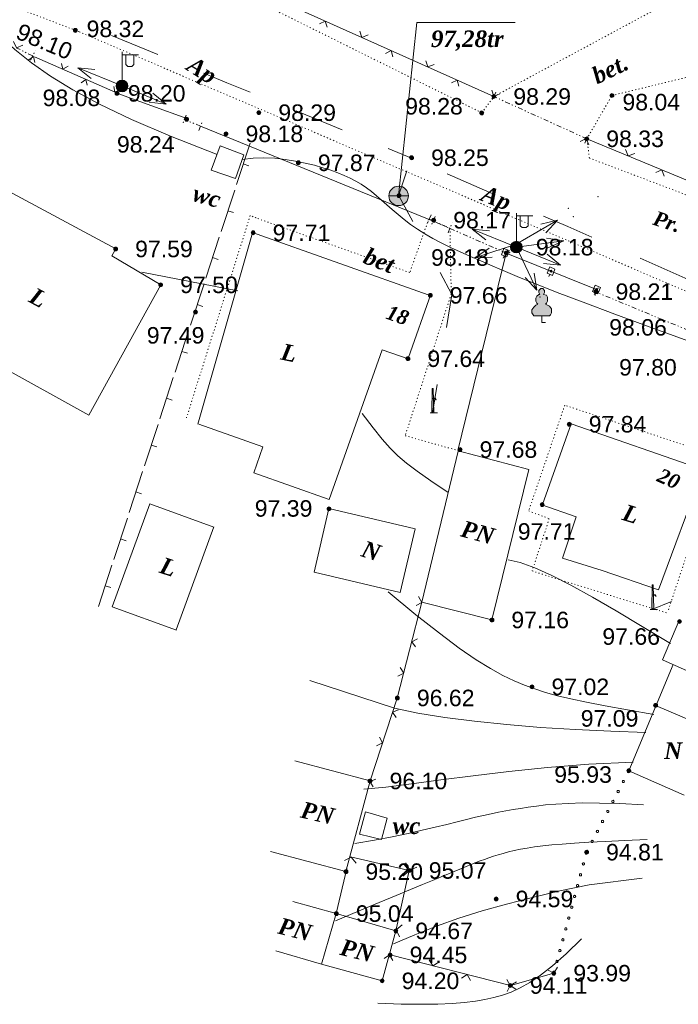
# Model space of a CAD drawing. Header units: millimetres. Extents: x 9396 to 25236, y 15106 to 31102.
# Tile 66 of 256: x 10628 to 10696, y 16188 to 16289. Entities that reach past the tile are written whole.
import ezdxf
from ezdxf.enums import TextEntityAlignment as Align

# ---------------------------------------------------------------- set-up
doc = ezdxf.new("R2010")
doc.units = ezdxf.units.MM
for name, pattern in [('DIVIDE', [1.25, 0.5, -0.25, 0, -0.25, 0, -0.25]), ('DOT', [0.25, 0, -0.25]), ('HIDDEN', [0.375, 0.25, -0.125])]:
    doc.linetypes.add(name, pattern=pattern)
for name, color, linetype, lineweight, true_color in [('1001010', 7, 'Continuous', 9, 0x000000), ('10010110', 7, 'Continuous', 20, 0xa25100), ('1060000', 7, 'Continuous', 9, 0x000000), ('1070000', 7, 'DOT', 9, 0x000000), ('2030003', 7, 'Continuous', 9, 0x000000), ('21100200', 7, 'HIDDEN', 0, 0x800080), ('3000105', 7, 'DIVIDE', 9, 0x000000), ('3000113', 7, 'Continuous', 9, 0x000000), ('3000130', 7, 'Continuous', 9, 0x000000), ('3000220', 7, 'Continuous', 9, 0x000000), ('3000260', 7, 'Continuous', 9, 0x000000), ('4000091', 7, 'Continuous', 9, 0x000000), ('4000210', 7, 'Continuous', 9, 0x000000), ('5010210', 7, 'Continuous', 20, 0x008000), ('5010420', 7, 'Continuous', 9, 0x000000), ('5010530', 7, 'Continuous', 9, 0x000000), ('6011210', 1, 'Continuous', 9, 0xff0000)]:
    doc.layers.add(name, color=color, linetype=linetype, lineweight=lineweight, true_color=true_color)
doc.styles.add('1', font='timesbi.ttf', dxfattribs={"height": 0.0012697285})
doc.styles.add('10', font='timesbi.ttf', dxfattribs={"height": 0.001481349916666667})
doc.styles.add('12', font='timesbi.ttf', dxfattribs={"height": 0.001692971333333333})
doc.styles.add('2', font='timesbi.ttf', dxfattribs={"height": 0.001692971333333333})
doc.styles.add('3', font='timesbi.ttf', dxfattribs={"height": 0.001692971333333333})
doc.styles.add('9', font='timesbi.ttf', dxfattribs={"height": 0.001692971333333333})
doc.styles.add('F2', font='arial.ttf', dxfattribs={"height": 0.001692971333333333})

# ---------------------------------------------------------------- blocks, each defined once
blk = doc.blocks.new('SYMBOL21100200')
at = {"true_color": 0x800080}
h = blk.add_hatch(color=216, dxfattribs=at)
edge = h.paths.add_edge_path()
edge.add_arc((0, 0), 0.1, 0, 360)
at = {"color": 216, "linetype": 'Continuous', "lineweight": 0, "true_color": 0x800080}
blk.add_circle((0, 0), 0.1, dxfattribs=at)
blk = doc.blocks.new('SYMBOL4000210')
at = {"true_color": 0xffffff}
blk.add_hatch(color=7, dxfattribs=at).paths.add_polyline_path([(0.05, 1.75), (-0.05, 1.75), (-0.15, 1.65), (-0.15, 1.55), (-0.1, 1.45), (-0.15, 1.45), (-0.25, 1.35), (-0.3, 1.25), (-0.3, 1.1), (-0.25, 1), (-0.2, 0.95), (-0.3, 0.9), (-0.35, 0.85), (-0.4, 0.8), (-0.5, 0.65), (-0.5, 0.5), (-0.4, 0.35), (-0.3, 0.35), (-0.1, 0.35), (0, 0.35), (0.15, 0.35), (0.4, 0.35), (0.45, 0.4), (0.5, 0.5), (0.5, 0.7), (0.4, 0.85), (0.2, 0.95), (0.25, 1), (0.3, 1.1), (0.3, 1.3), (0.25, 1.4), (0.1, 1.45), (0.15, 1.55), (0.15, 1.65)])
at = {"color": 18, "linetype": 'Continuous', "lineweight": 0, "true_color": 0x000000, "flags": 128}
blk.add_lwpolyline([(0.05, 1.75), (-0.05, 1.75), (-0.15, 1.65), (-0.15, 1.55), (-0.1, 1.45), (-0.15, 1.45), (-0.25, 1.35), (-0.3, 1.25), (-0.3, 1.1), (-0.25, 1), (-0.2, 0.95), (-0.3, 0.9), (-0.35, 0.85), (-0.4, 0.8), (-0.5, 0.65), (-0.5, 0.5), (-0.4, 0.35), (-0.3, 0.35), (-0.1, 0.35), (0, 0.35), (0.15, 0.35), (0.4, 0.35), (0.45, 0.4), (0.5, 0.5), (0.5, 0.7), (0.4, 0.85), (0.2, 0.95), (0.25, 1), (0.3, 1.1), (0.3, 1.3), (0.25, 1.4), (0.1, 1.45), (0.15, 1.55), (0.15, 1.65), (0.05, 1.75)], close=True, dxfattribs=at)
blk.add_lwpolyline([(0, 0.35), (0, 0), (0.2, 0)], dxfattribs=at)
blk = doc.blocks.new('SYMBOL5010530')
at = {"true_color": 0x000000}
for points in [[(-0.05, 0), (-0.025, 1.25), (0.025, 1.25), (0.05, 0)], [(0.025, 0.75), (0.15, 0.75), (0.175, 0.675), (0.15, 0.675), (0.125, 0.725), (0.025, 0.725)]]:
    blk.add_hatch(color=18, dxfattribs=at).paths.add_polyline_path(points)
at = {"color": 18, "linetype": 'Continuous', "lineweight": 0, "true_color": 0x000000, "flags": 128}
for points in [[(-0.05, 0), (-0.025, 1.25), (0.025, 1.25), (0.05, 0), (-0.05, 0)], [(0.025, 0.75), (0.15, 0.75), (0.175, 0.675), (0.15, 0.675), (0.125, 0.725), (0.025, 0.725), (0.025, 0.75)]]:
    blk.add_lwpolyline(points, close=True, dxfattribs=at)
blk.add_lwpolyline([(-0.125, 0), (0.25, 0)], dxfattribs=at)
blk = doc.blocks.new('SYMBOL5010420')
at = {"true_color": 0xffffff}
h = blk.add_hatch(color=7, dxfattribs=at)
edge = h.paths.add_edge_path()
edge.add_arc((0, 0), 0.5, 0, 360)
at = {"color": 18, "linetype": 'Continuous', "lineweight": 9, "true_color": 0x000000, "flags": 128}
blk.add_lwpolyline([(-0.5, 0), (0.5, 0)], dxfattribs=at)
at = {"color": 18, "linetype": 'Continuous', "lineweight": 9, "true_color": 0x000000}
blk.add_circle((0, 0), 0.5, dxfattribs=at)
blk = doc.blocks.new('SYMBOL2030003')
at = {"true_color": 0xffffff}
h = blk.add_hatch(color=7, dxfattribs=at)
edge = h.paths.add_edge_path()
edge.add_arc((0, 0), 0.3, 0, 360)
at = {"true_color": 0x000000}
h = blk.add_hatch(color=18, dxfattribs=at)
edge = h.paths.add_edge_path()
edge.add_arc((0, 0), 0.1, 0, 360)
at = {"color": 18, "linetype": 'Continuous', "lineweight": 0, "true_color": 0x000000, "flags": 128}
for points in [[(0, 0.3), (0, 1.75)], [(0, 1.6), (0.85, 1.6)], [(0.2, 1.6), (0.2, 1.1), (0.3, 1), (0.5, 1), (0.6, 1.1), (0.6, 1.6)]]:
    blk.add_lwpolyline(points, dxfattribs=at)
at = {"color": 18, "linetype": 'Continuous', "lineweight": 0, "true_color": 0x000000}
for radius in [0.3, 0.1]:
    blk.add_circle((0, 0), radius, dxfattribs=at)

msp = doc.modelspace()

# ---------------------------------------------------------------- linework, layer by layer
at = {"layer": '1001010', "color": 253}
for p, q in [((10648.02340304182, 16273.92818538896), (10648.96503429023, 16276.42335586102)), ((10652.28038698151, 16267.52869991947), (10646.64292498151, 16247.89829991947)), ((10670.31089298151, 16261.15085991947), (10652.14809098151, 16267.59485991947)), ((10642.84178498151, 16262.16913991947), (10635.47210298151, 16248.80131991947)), ((10668.27787698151, 16254.72897991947), (10670.57548498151, 16261.21697991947)), ((10616.58539898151, 16259.24385991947), (10635.47210298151, 16248.80131991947)), ((10673.38675098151, 16245.11359991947), (10669.66507498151, 16229.60865991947)), ((10668.95101698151, 16237.14993991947), (10660.11671698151, 16239.22833991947)), ((10648.28501098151, 16237.34487991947), (10644.43586898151, 16226.77567991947)), ((10695.45858498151, 16223.21705991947), (10690.90782898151, 16212.32963991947)), ((10693.63112098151, 16219.03291991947), (10698.57878898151, 16216.90969991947)), ((10690.90782898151, 16212.32963991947), (10696.57762898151, 16209.83891991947)), ((10663.85948298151, 16208.09995991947), (10666.07307298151, 16207.47363991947)), ((10660.87132498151, 16197.67865991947), (10656.39865298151, 16198.92143991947)), ((10659.36381298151, 16192.49345991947), (10654.66429098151, 16193.85181991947))]:
    msp.add_line(p, q, dxfattribs=at)
for points in [[(10648.96503429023, 16276.42335586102, 0), (10651.37305877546, 16275.50996726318, 0), (10650.53564484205, 16273.09077145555, 0), (10648.02340304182, 16273.92818538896, 0)], [(10616.58558298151, 16259.24403991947, 0), (10624.39585498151, 16273.29939991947, 0), (10638.22623698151, 16265.86057991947, 0)], [(10642.84178498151, 16262.16913991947, 0), (10637.81764298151, 16265.13879991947, 0), (10638.22623698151, 16265.86057991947, 0)], [(10668.24480298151, 16254.58015991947, 0), (10665.57716898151, 16255.52075991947, 0), (10660.13320898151, 16240.16415991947, 0)], [(10660.13323098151, 16240.16415991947, 0), (10652.40435698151, 16242.90415991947, 0), (10653.33979098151, 16245.54335991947, 0), (10646.74217098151, 16247.88175991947, 0)], [(10698.56710498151, 16243.18791991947, 0), (10684.97589898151, 16247.90391991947, 0), (10682.04310098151, 16239.64351991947, 0), (10682.04310098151, 16239.64351991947, 0)], [(10669.66507498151, 16229.60865991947, 0), (10676.83941898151, 16227.79531991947, 0), (10680.63057898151, 16243.24795991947, 0), (10673.38675098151, 16245.15875991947, 0)], [(10698.47696898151, 16243.14275991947, 0), (10693.95498498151, 16230.90313991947, 0), (10688.16376898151, 16232.86743991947, 0), (10684.08722498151, 16234.14345991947, 0), (10685.50547498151, 16238.39305991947, 0), (10681.95275698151, 16239.59835991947, 0)], [(10648.30150298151, 16237.32835991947, 0), (10641.72398498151, 16239.72355991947, 0), (10637.87482098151, 16229.15435991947, 0), (10644.45236098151, 16226.75915991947, 0)], [(10660.11671698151, 16239.22833991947, 0), (10658.58222698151, 16232.70633991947, 0), (10667.41657298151, 16230.62793991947, 0), (10668.95101698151, 16237.14993991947, 0)], [(10696.01481898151, 16227.66159991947, 0), (10694.36167098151, 16223.70309991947, 0), (10702.26982898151, 16220.20051991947, 0)], [(10656.60450298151, 16213.33505991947, 0), (10664.33535498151, 16211.27705991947, 0), (10661.85965698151, 16201.97847991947, 0), (10654.12896698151, 16204.03665991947, 0)], [(10666.07307298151, 16207.47363991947, 0), (10665.52279898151, 16205.26617991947, 0), (10663.24345298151, 16205.82061991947, 0), (10663.85948298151, 16208.09995991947, 0)], [(10665.57075298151, 16190.77727991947, 0), (10659.36381298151, 16192.49345991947, 0), (10660.87137098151, 16197.67857991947, 0)], [(10660.87137098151, 16197.67857991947, 0), (10666.98189498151, 16195.90217991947, 0), (10665.57075298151, 16190.77727991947, 0)]]:
    msp.add_polyline3d(points, dxfattribs=at)
at = {"layer": '10010110'}
for p, q in [((10650.76507898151, 16261.55173991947), (10640.89810098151, 16263.47017991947)), ((10666.85728098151, 16218.76439991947), (10658.13761298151, 16221.57633991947)), ((10686.83333298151, 16200.64043991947), (10692.25728498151, 16201.30189991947))]:
    msp.add_line(p, q, dxfattribs=at)
for points in [[(10648.63873982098, 16275.55872830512, 0), (10643.84957618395, 16277.4342964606, 6.450040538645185), (10639.85848304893, 16279.13945726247, 11.06912849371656), (10636.55135928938, 16280.70874616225, 13.85130579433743), (10633.81410377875, 16282.17669861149, 14.79061436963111), (10631.53261539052, 16283.57785006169, 13.8810961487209), (10629.59279299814, 16284.9467359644, 11.1167930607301), (10627.88053547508, 16286.31789177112, 6.491747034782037), (10626.28174169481, 16287.72585293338, 0)], [(10698.28868636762, 16255.95011330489, 0), (10693.45240967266, 16257.69891997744, 22.73197917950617), (10689.45676263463, 16259.16512312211, 36.60172875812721), (10686.19122639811, 16260.38537257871, 43.12231232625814), (10683.54528210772, 16261.39631818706, 43.80679347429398), (10681.40841090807, 16262.234609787, 40.16823579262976), (10679.67009394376, 16262.93689721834, 33.7197028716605), (10678.2198123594, 16263.53983032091, 25.97425830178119), (10676.9470472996, 16264.08005893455, 18.44496567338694), (10675.75944123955, 16264.58902926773, 12.37024861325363), (10674.63728197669, 16265.0773730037, 7.889970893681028), (10673.57901863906, 16265.55051819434, 4.869356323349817), (10672.58310035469, 16266.01389289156, 3.173628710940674), (10671.64797625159, 16266.47292514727, 2.668011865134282), (10670.77209545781, 16266.93304301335, 3.21772959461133), (10669.95390710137, 16267.39967454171, 4.688005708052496), (10669.1918603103, 16267.87824778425, 6.944064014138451), (10668.48352538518, 16268.37214881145, 9.874733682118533), (10667.82295731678, 16268.87659576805, 13.46326532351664), (10667.20333226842, 16269.38476481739, 17.7165149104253), (10666.61782640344, 16269.88983212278, 22.64133841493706), (10666.05961588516, 16270.38497384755, 28.24459180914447), (10665.5218768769, 16270.86336615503, 34.53313106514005), (10664.99778554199, 16271.31818520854, 41.51381215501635), (10664.48051804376, 16271.74260717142, 49.19349105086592), (10663.96271653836, 16272.1316908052, 57.51798685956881), (10663.43488715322, 16272.48802526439, 66.18897122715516), (10662.88700200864, 16272.8160823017, 74.84707893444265), (10662.30903322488, 16273.12033366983, 83.13294476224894), (10661.69095292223, 16273.40525112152, 90.6872034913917), (10661.02273322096, 16273.67530640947, 97.15048990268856), (10660.29434624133, 16273.93497128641, 102.1634387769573), (10659.49576410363, 16274.18871750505, 105.3666848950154), (10658.6205336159, 16274.43806358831, 106.3564889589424), (10657.67650033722, 16274.67271513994, 104.5516153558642), (10656.67508451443, 16274.8794245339, 99.32645439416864), (10655.62770639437, 16275.04494414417, 90.05539638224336), (10654.5457862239, 16275.15602634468, 76.11283162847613), (10653.44074424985, 16275.1994235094, 56.87315044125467), (10652.32400071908, 16275.16188801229, 31.71074312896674), (10651.20697587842, 16275.03017222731, 0)], [(10672.36808128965, 16240.86970215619, 0), (10670.5663352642, 16242.08678801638, 0), (10669.17069318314, 16243.05557026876, 0), (10668.07741444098, 16243.87096434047, 0), (10667.18275843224, 16244.62788565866, 0), (10666.38298455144, 16245.42124965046, 0), (10665.5743521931, 16246.34597174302, 0), (10664.65312075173, 16247.49696736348, 0), (10663.51554962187, 16248.96915193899, 0)], [(10695.16770498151, 16225.37895991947, 0), (10692.25935929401, 16227.13751116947, 0), (10689.58665723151, 16228.73172991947, 0), (10687.14959879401, 16230.14611366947, 0), (10684.94818398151, 16231.36515991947, 0), (10682.98241279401, 16232.37336616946, 0), (10681.2522852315, 16233.15522991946, 0), (10679.757801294, 16233.69524866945, 0), (10678.4989609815, 16233.97791991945, 0)], [(10693.44785698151, 16218.10291991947, 0), (10690.75235661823, 16218.567298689, 0), (10688.47814707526, 16218.97780507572, 0), (10686.56282917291, 16219.34877919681, 0), (10684.94400373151, 16219.69456116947, 0), (10683.55927157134, 16220.02949111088, 0), (10682.34623351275, 16220.36790913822, 0), (10681.24249037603, 16220.72415536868, 0), (10680.18564298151, 16221.11256991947, 0), (10679.11380893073, 16221.55446923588, 0), (10677.96717295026, 16222.09907507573, 0), (10676.68643654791, 16222.80258552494, 0), (10675.21230123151, 16223.72119866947, 0), (10673.48546850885, 16224.91111259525, 0), (10671.44663988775, 16226.42852538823, 0), (10669.03651687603, 16228.32963513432, 0), (10666.1958009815, 16230.67063991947, 0)], [(10666.85728098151, 16218.76439991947, 0), (10669.24628361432, 16218.24944659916, 0), (10672.00425404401, 16217.79495335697, 0), (10675.06608106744, 16217.39937027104, 0), (10678.36665348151, 16217.06114741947, 0), (10681.84086008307, 16216.77873488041, 0), (10685.42358966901, 16216.55058273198, 0), (10689.0497310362, 16216.37514105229, 0), (10692.65417298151, 16216.25085991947, 0)], [(10691.33121298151, 16213.20815991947, 0), (10686.80075581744, 16212.99111702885, 0), (10682.546243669, 16212.66245304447, 0), (10678.58318105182, 16212.25937499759, 0), (10674.92707248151, 16211.81908991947, 0), (10671.59342247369, 16211.37880484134, 0), (10668.597735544, 16210.97572679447, 0), (10665.95551620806, 16210.64706281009, 0), (10663.6822689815, 16210.43001991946, 0)], [(10662.75628898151, 16204.87377991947, 0), (10664.78089964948, 16205.22044202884, 0), (10666.60062182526, 16205.56348679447, 0), (10668.23379926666, 16205.89929687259, 0), (10669.69877573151, 16206.22425491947, 0), (10671.0138949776, 16206.53474359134, 0), (10672.19750076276, 16206.82714554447, 0), (10673.26793684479, 16207.09784343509, 0), (10674.24354698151, 16207.34321991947, 0), (10675.14215841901, 16207.5608849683, 0), (10675.97953235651, 16207.7533578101, 0), (10676.77091348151, 16207.92438498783, 0), (10677.53154648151, 16208.07771304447, 0), (10678.27667604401, 16208.21708852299, 0), (10679.02154685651, 16208.34625796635, 0), (10679.78140360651, 16208.46896791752, 0), (10680.57149098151, 16208.58896491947, 0), (10681.41209219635, 16208.70792844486, 0), (10682.34364457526, 16208.8192696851, 0), (10683.41162396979, 16208.91433276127, 0), (10684.66150623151, 16208.98446179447, 0), (10686.13876721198, 16209.0210009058, 0), (10687.88888276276, 16209.01529421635, 0), (10689.95732873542, 16208.95868584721, 0), (10692.38958098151, 16208.84251991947, 0)], [(10692.78646898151, 16205.27065991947, 0), (10690.47680155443, 16205.17421360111, 0), (10688.48507606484, 16205.0820324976, 0), (10686.77576470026, 16204.99217838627, 0), (10685.31333964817, 16204.90271304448, 0), (10684.06227309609, 16204.81169824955, 0), (10682.9870372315, 16204.71719577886, 0), (10682.05210424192, 16204.61726740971, 0), (10681.22194631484, 16204.50997491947, 0), (10680.46581571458, 16204.39385386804, 0), (10679.77208501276, 16204.26933494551, 0), (10679.13390685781, 16204.13732262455, 0), (10678.54443389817, 16203.9987213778, 0), (10677.99681878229, 16203.85443567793, 0), (10677.48421415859, 16203.70536999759, 0), (10676.99977267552, 16203.55242880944, 0), (10676.53664698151, 16203.39651658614, 0), (10676.08721464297, 16203.23776261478, 0), (10675.64075289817, 16203.07319544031, 0), (10675.18576390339, 16202.89906842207, 0), (10674.71074981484, 16202.71163491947, 0), (10674.2042127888, 16202.50714829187, 0), (10673.65465498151, 16202.28186189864, 0), (10673.05057854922, 16202.03202909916, 0), (10672.38048564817, 16201.75390325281, 0), (10671.62801210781, 16201.44154148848, 0), (10670.75732845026, 16201.08021601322, 0), (10669.72773887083, 16200.65300280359, 0), (10668.49854756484, 16200.14297783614, 0), (10667.0290587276, 16199.53321708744, 0), (10665.27857655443, 16198.80679653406, 0), (10663.20640524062, 16197.94679215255, 0), (10660.7718489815, 16196.93627991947, 0)], [(10686.83333298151, 16200.64043991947, 0), (10683.81517145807, 16199.99371284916, 0), (10680.99389604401, 16199.33613210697, 0), (10678.34315197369, 16198.65684589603, 0), (10675.83658448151, 16197.94500241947, 0), (10673.44783880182, 16197.18974988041, 0), (10671.15056016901, 16196.38023648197, 0), (10668.91839381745, 16195.50561042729, 0), (10666.72498498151, 16194.55501991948, 0)], [(10686.03955698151, 16195.08419991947, 0), (10684.45930276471, 16193.55858141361, 0), (10683.07128012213, 16192.3298443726, 0), (10681.84448406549, 16191.36000651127, 0), (10680.74790960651, 16190.61108554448, 0), (10679.7505517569, 16190.04509918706, 0), (10678.82140552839, 16189.62406515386, 0), (10677.92946593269, 16189.31000115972, 0), (10677.04372798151, 16189.06492491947, 0), (10676.13060278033, 16188.8575721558, 0), (10675.14616580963, 16188.6835506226, 0), (10674.04390864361, 16188.54518608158, 0), (10672.77732285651, 16188.44480429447, 0), (10671.29990002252, 16188.38473102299, 0), (10669.56513171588, 16188.36729202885, 0), (10667.52650951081, 16188.39481307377, 0), (10665.13752498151, 16188.46961991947, 0)]]:
    msp.add_polyline3d(points, dxfattribs=at)
at = {"layer": '1060000', "color": 253}
msp.add_polyline3d([(10667.26424298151, 16271.30121991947, 0), (10669.14896279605, 16289.08588211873, 194.98), (10679.22082271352, 16289.08588211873, 194.98)], dxfattribs=at)
at = {"layer": '1070000', "color": 253}
for p, q in [((10675.79887498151, 16279.82623991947), (10648.87551298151, 16293.19151991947)), ((10677.03678298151, 16281.49569991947), (10697.48557698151, 16292.50229991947)), ((10634.47210898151, 16288.13895991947), (10698.92622698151, 16260.60349991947)), ((10675.79887498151, 16279.82623991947), (10677.03678298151, 16281.49569991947)), ((10686.84280898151, 16275.18505991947), (10686.58601298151, 16277.15389991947)), ((10686.84280898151, 16275.18505991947), (10753.50122498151, 16249.87863991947)), ((10700.19407898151, 16244.53645991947), (10694.90260698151, 16228.66157991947))]:
    msp.add_line(p, q, dxfattribs=at)
for points in [[(10634.47210898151, 16288.13895991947, 0), (10606.22780898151, 16298.98685991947, 0), (10592.60175698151, 16305.79989991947, 0), (10586.71477098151, 16308.77645991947, 0), (10583.80435098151, 16310.43009991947, 0), (10581.90399898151, 16312.46367991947, 0)], [(10686.58601298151, 16277.15389991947, 0), (10689.16114098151, 16281.60309991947, 0), (10704.38484098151, 16285.29277991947, 0), (10704.25811098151, 16282.56809991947, 0)], [(10652.64360298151, 16269.03563991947, 0), (10652.03380498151, 16269.28735991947, 0), (10645.48535898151, 16248.51759991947, 0)], [(10670.34757698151, 16268.89509991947, 0), (10668.40488298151, 16263.43345991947, 0), (10652.54438098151, 16269.06869991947, 0)], [(10672.53637298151, 16267.98149991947, 0), (10672.66517298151, 16261.23389991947, 0), (10667.94186898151, 16246.69857991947, 0), (10673.34157898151, 16245.18149991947, 0)], [(10700.19407898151, 16244.53645991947, 0), (10684.31929498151, 16249.82813991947, 0), (10680.61500698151, 16238.98029991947, 0), (10682.73174298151, 16238.18653991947, 0), (10680.96463098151, 16232.82039991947, 0), (10694.97671298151, 16228.44975991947, 0)]]:
    msp.add_polyline3d(points, dxfattribs=at)
at = {"layer": '3000105', "color": 253}
for p, q in [((10629.70423098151, 16285.66299991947), (10627.99744698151, 16286.50177991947)), ((10629.48370283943, 16285.21426019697), (10629.968864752, 16286.20148758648)), ((10677.24373347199, 16281.95086087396), (10676.78844239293, 16280.94950677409)), ((10686.58601298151, 16277.15389991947), (10677.03678298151, 16281.49569991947)), ((10645.44657792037, 16279.59294489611, 104.2828205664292), (10645.04621322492, 16278.56839225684, 104.2828205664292)), ((10646.94650098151, 16278.46999991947, 20.44425147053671), (10645.26459396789, 16279.12723915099, 188.1213896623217)), ((10646.76451702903, 16278.00429417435, 104.2828205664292), (10647.16488172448, 16279.02884681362, 104.2828205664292)), ((10686.37906249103, 16276.69873896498), (10686.83435357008, 16277.70009306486)), ((10670.61201171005, 16269.35911256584), (10670.17512530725, 16268.34959274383)), ((10670.41342698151, 16268.90023991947), (10672.53637298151, 16267.98149991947)), ((10671.02273945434, 16269.18135817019), (10670.58145928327, 16268.17375119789)), ((10678.31832098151, 16265.44041991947), (10670.8221575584, 16268.72335500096)), ((10672.33778825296, 16267.5226272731), (10672.77467465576, 16268.53214709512)), ((10678.11773908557, 16264.98241675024), (10678.55901925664, 16265.99002372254)), ((10687.75881888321, 16261.87563467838), (10687.33890711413, 16260.858937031)), ((10697.02228103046, 16257.50871518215), (10687.56794989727, 16261.41349938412))]:
    msp.add_line(p, q, dxfattribs=at)
at = {"layer": '3000113', "color": 253}
for p, q in [((10645.51116124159, 16279.23180696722, 16.73500614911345), (10638.34661981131, 16281.83709476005, 16.73500614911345)), ((10670.8221575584, 16268.72335500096, 16.73500614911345), (10646.94650098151, 16278.46999991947, 16.73500614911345)), ((10678.31832098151, 16265.44041991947), (10673.34157898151, 16245.18149991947)), ((10661.94979498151, 16202.30919991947), (10660.87137098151, 16197.67857991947))]:
    msp.add_line(p, q, dxfattribs=at)
at = {"layer": '3000113'}
msp.add_point((10678.65382098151, 16265.47129991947), dxfattribs=at)
at = {"layer": '3000130', "color": 253}
for p, q in [((10677.99088953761, 16264.92672905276), (10678.09088953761, 16265.15672905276)), ((10687.56794989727, 16261.69263736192), (10678.31832098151, 16265.44041991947)), ((10682.68088953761, 16263.02672905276), (10682.78088953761, 16263.25672905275)), ((10687.34088953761, 16261.13672905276), (10687.44088953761, 16261.36672905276))]:
    msp.add_line(p, q, dxfattribs=at)
for points in [[(10678.62088953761, 16265.69672905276, 0), (10678.08088953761, 16265.91672905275, 0), (10677.81088953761, 16265.26672905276, 0), (10678.36088953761, 16265.04672905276, 0), (10678.62088953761, 16265.69672905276, 0)], [(10678.22088953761, 16265.38672905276, 0), (10678.26088953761, 16265.39672905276, 0), (10678.30088953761, 16265.43672905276, 0), (10678.31088953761, 16265.47672905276, 0), (10678.30088953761, 16265.52672905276, 0), (10678.26088953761, 16265.55672905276, 0), (10678.22088953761, 16265.57672905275, 0), (10678.17088953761, 16265.55672905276, 0), (10678.14088953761, 16265.52672905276, 0), (10678.13088953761, 16265.47672905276, 0), (10678.14088953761, 16265.43672905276, 0), (10678.17088953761, 16265.39672905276, 0), (10678.22088953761, 16265.38672905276, 0)], [(10683.31088953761, 16263.79672905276, 0), (10682.77088953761, 16264.01672905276, 0), (10682.50088953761, 16263.36672905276, 0), (10683.05088953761, 16263.14672905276, 0), (10683.31088953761, 16263.79672905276, 0)], [(10682.91088953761, 16263.48672905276, 0), (10682.95088953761, 16263.49672905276, 0), (10682.99088953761, 16263.53672905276, 0), (10683.00088953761, 16263.57672905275, 0), (10682.99088953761, 16263.62672905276, 0), (10682.95088953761, 16263.65672905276, 0), (10682.91088953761, 16263.67672905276, 0), (10682.86088953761, 16263.65672905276, 0), (10682.83088953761, 16263.62672905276, 0), (10682.82088953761, 16263.57672905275, 0), (10682.83088953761, 16263.53672905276, 0), (10682.86088953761, 16263.49672905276, 0), (10682.91088953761, 16263.48672905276, 0)], [(10687.97088953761, 16261.90672905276, 0), (10687.43088953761, 16262.12672905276, 0), (10687.16088953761, 16261.47672905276, 0), (10687.71088953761, 16261.25672905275, 0), (10687.97088953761, 16261.90672905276, 0)], [(10687.57088953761, 16261.59672905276, 0), (10687.61088953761, 16261.61672905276, 0), (10687.65088953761, 16261.64672905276, 0), (10687.66088953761, 16261.69672905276, 0), (10687.65088953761, 16261.73672905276, 0), (10687.61088953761, 16261.77672905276, 0), (10687.57088953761, 16261.78672905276, 0), (10687.52088953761, 16261.77672905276, 0), (10687.49088953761, 16261.73672905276, 0), (10687.47088953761, 16261.69672905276, 0), (10687.49088953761, 16261.64672905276, 0), (10687.52088953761, 16261.61672905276, 0), (10687.57088953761, 16261.59672905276, 0)]]:
    msp.add_polyline3d(points, close=True, dxfattribs=at)
at = {"layer": '3000220', "color": 253}
for p, q in [((10652.01088953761, 16276.69672905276), (10650.63088953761, 16272.46672905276)), ((10651.32088953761, 16274.57672905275), (10651.89088953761, 16274.39672905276)), ((10650.44088953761, 16271.88672905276), (10649.05088953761, 16267.65672905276)), ((10649.74088953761, 16269.76672905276), (10650.31088953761, 16269.58672905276)), ((10648.86088953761, 16267.07672905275), (10647.48088953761, 16262.84672905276)), ((10648.17088953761, 16264.96672905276), (10648.74088953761, 16264.77672905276)), ((10647.29088953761, 16262.26672905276), (10645.90088953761, 16258.03672905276)), ((10646.60088953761, 16260.15672905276), (10647.17088953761, 16259.96672905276)), ((10645.71088953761, 16257.46672905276), (10644.33088953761, 16253.22672905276)), ((10645.02088953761, 16255.34672905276), (10645.59088953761, 16255.15672905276)), ((10644.14088953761, 16252.65672905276), (10642.75088953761, 16248.42672905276)), ((10643.45088953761, 16250.53672905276), (10644.02088953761, 16250.35672905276)), ((10642.57088953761, 16247.84672905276), (10641.18088953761, 16243.61672905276)), ((10641.87088953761, 16245.72672905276), (10642.44088953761, 16245.54672905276)), ((10640.99088953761, 16243.03672905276), (10639.61088953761, 16238.80672905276)), ((10640.30088953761, 16240.92672905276), (10640.87088953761, 16240.73672905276)), ((10639.42088953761, 16238.22672905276), (10638.03088953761, 16233.99672905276)), ((10638.72088953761, 16236.11672905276), (10639.29088953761, 16235.92672905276)), ((10637.84088953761, 16233.42672905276), (10636.46088953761, 16229.18672905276)), ((10637.15088953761, 16231.30672905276), (10637.72088953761, 16231.11672905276))]:
    msp.add_line(p, q, dxfattribs=at)
at = {"layer": '3000260', "color": 253}
for p, q in [((10677.03678298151, 16281.49569991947), (10653.02496698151, 16292.23669991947)), ((10638.16052782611, 16281.93014075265, 33.4700122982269), (10629.87943448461, 16285.55893446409)), ((10668.35122298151, 16202.09259991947), (10662.31940498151, 16203.47965991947)), ((10668.35122298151, 16202.09259991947), (10666.98189498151, 16195.90217991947)), ((10678.73680498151, 16190.29967991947), (10666.38821898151, 16193.43375991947)), ((10683.19586098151, 16191.56361991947), (10678.73680498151, 16190.29967991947))]:
    msp.add_line(p, q, dxfattribs=at)
for points in [[(10659.92088953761, 16288.60672905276, 0), (10659.74088953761, 16289.23672905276, 0), (10659.16088953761, 16288.94672905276, 0)], [(10664.13088953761, 16287.81672905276, 0), (10663.50088953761, 16287.54672905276, 0), (10663.29088953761, 16288.19672905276, 0)], [(10627.74088953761, 16287.13672905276, 0), (10628.05088953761, 16286.47672905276, 0), (10628.70088953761, 16286.76672905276, 0)], [(10666.68088953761, 16285.57672905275, 0), (10666.50088953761, 16286.20672905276, 0), (10665.92088953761, 16285.91672905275, 0)], [(10629.91088953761, 16284.99672905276, 16.73500614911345), (10629.80088953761, 16285.59672905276, 16.73500614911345), (10629.31088953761, 16285.26672905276, 16.73500614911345)], [(10633.33088953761, 16284.59672905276, 16.73500614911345), (10632.79088953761, 16284.28672905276, 16.73500614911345), (10632.66088953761, 16284.88672905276, 16.73500614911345)], [(10670.90088953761, 16284.78672905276, 0), (10670.26088953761, 16284.52672905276, 0), (10670.05088953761, 16285.16672905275, 0)], [(10635.28088953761, 16282.64672905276, 16.73500614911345), (10635.17088953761, 16283.23672905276, 16.73500614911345), (10634.67088953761, 16282.91672905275, 16.73500614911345)], [(10673.45088953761, 16282.55672905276, 0), (10673.26088953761, 16283.18672905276, 0), (10672.69088953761, 16282.89672905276, 0)], [(10638.70088953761, 16282.23672905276, 16.73500614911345), (10638.15088953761, 16281.93672905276, 16.73500614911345), (10638.02088953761, 16282.53672905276, 16.73500614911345)], [(10677.66088953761, 16281.76672905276, 0), (10677.03088953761, 16281.49672905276, 0), (10676.82088953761, 16282.13672905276, 0)], [(10686.78088953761, 16276.52672905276, 0), (10686.53088953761, 16277.17672905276, 0), (10685.91088953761, 16276.89672905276, 0)], [(10745.70390298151, 16254.64533991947, 0), (10704.02254498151, 16269.94151991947, 0), (10686.58601298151, 16277.15389991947, 0)], [(10691.52088953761, 16275.65672905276, 0), (10690.83088953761, 16275.39672905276, 0), (10690.55088953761, 16276.05672905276, 0)], [(10694.53088953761, 16273.32672905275, 0), (10694.27088953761, 16273.97672905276, 0), (10693.65088953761, 16273.68672905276, 0)], [(10669.66507498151, 16229.60865991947, 0), (10667.13341898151, 16219.79057991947, 0), (10664.33535498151, 16211.27697991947, 0)], [(10669.30088953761, 16230.18672905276, 0), (10669.66088953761, 16229.59672905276, 0), (10669.06088953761, 16229.27672905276, 0)], [(10669.21088953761, 16225.85672905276, 0), (10668.62088953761, 16225.56672905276, 0), (10669.00088953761, 16225.03672905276, 0)], [(10667.43088953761, 16222.93672905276, 0), (10667.79088953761, 16222.34672905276, 0), (10667.19088953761, 16222.02672905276, 0)], [(10667.26088953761, 16218.58672905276, 0), (10666.65088953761, 16218.33672905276, 0), (10667.00088953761, 16217.78672905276, 0)], [(10665.29088953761, 16215.78672905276, 0), (10665.62088953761, 16215.17672905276, 0), (10665.00088953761, 16214.89672905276, 0)], [(10664.93088953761, 16211.47672905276, 0), (10664.32088953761, 16211.21672905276, 0), (10664.66088953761, 16210.67672905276, 0)], [(10662.90088953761, 16202.83672905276, 0), (10662.40088953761, 16203.45672905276, 0), (10661.70088953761, 16203.10672905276, 0)], [(10668.01088953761, 16202.88672905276, 0), (10668.35088953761, 16202.07672905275, 0), (10667.71088953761, 16201.51672905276, 0)], [(10669.13088953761, 16202.42672905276, 0), (10668.34088953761, 16202.09672905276, 0), (10667.80088953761, 16202.73672905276, 0)], [(10667.63088953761, 16196.51672905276, 0), (10667.00088953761, 16195.99672905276, 0), (10667.36088953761, 16195.28672905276, 0)], [(10666.67088953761, 16192.84672905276, 0), (10666.33088953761, 16193.44672905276, 0), (10665.77088953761, 16193.07672905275, 0)], [(10671.39088953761, 16192.67672905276, 0), (10670.76088953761, 16192.32672905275, 0), (10670.40088953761, 16192.93672905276, 0)], [(10683.56088953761, 16192.18672905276, 0), (10683.18088953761, 16191.55672905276, 0), (10682.55088953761, 16191.89672905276, 0)], [(10674.63088953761, 16190.82672905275, 0), (10674.30088953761, 16191.42672905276, 0), (10673.73088953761, 16191.05672905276, 0)], [(10679.36088953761, 16190.65672905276, 0), (10678.73088953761, 16190.30672905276, 0), (10678.36088953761, 16190.90672905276, 0)], [(10679.30088953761, 16189.93672905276, 0), (10678.70088953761, 16190.28672905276, 0), (10678.39088953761, 16189.67672905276, 0)]]:
    msp.add_polyline3d(points, dxfattribs=at)
at = {"layer": '4000091', "color": 253}
for points in [[(10690.86088953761, 16212.12672905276, 0), (10690.92088953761, 16212.14672905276, 0), (10690.96088953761, 16212.18672905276, 0), (10690.98088953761, 16212.24672905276, 0), (10690.96088953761, 16212.30672905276, 0), (10690.92088953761, 16212.34672905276, 0), (10690.86088953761, 16212.36672905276, 0), (10690.80088953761, 16212.34672905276, 0), (10690.76088953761, 16212.30672905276, 0), (10690.74088953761, 16212.24672905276, 0), (10690.76088953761, 16212.18672905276, 0), (10690.80088953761, 16212.14672905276, 0), (10690.86088953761, 16212.12672905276, 0)], [(10690.33088953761, 16211.10672905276, 0), (10690.39088953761, 16211.11672905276, 0), (10690.43088953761, 16211.16672905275, 0), (10690.45088953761, 16211.21672905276, 0), (10690.43088953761, 16211.27672905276, 0), (10690.39088953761, 16211.32672905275, 0), (10690.33088953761, 16211.33672905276, 0), (10690.27088953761, 16211.32672905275, 0), (10690.23088953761, 16211.27672905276, 0), (10690.21088953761, 16211.21672905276, 0), (10690.23088953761, 16211.16672905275, 0), (10690.27088953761, 16211.11672905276, 0), (10690.33088953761, 16211.10672905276, 0)], [(10689.80088953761, 16210.07672905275, 0), (10689.86088953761, 16210.09672905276, 0), (10689.90088953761, 16210.13672905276, 0), (10689.92088953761, 16210.19672905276, 0), (10689.90088953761, 16210.25672905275, 0), (10689.86088953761, 16210.29672905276, 0), (10689.80088953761, 16210.31672905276, 0), (10689.74088953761, 16210.29672905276, 0), (10689.70088953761, 16210.25672905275, 0), (10689.68088953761, 16210.19672905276, 0), (10689.70088953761, 16210.13672905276, 0), (10689.74088953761, 16210.09672905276, 0), (10689.80088953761, 16210.07672905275, 0)], [(10689.27088953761, 16209.05672905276, 0), (10689.32088953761, 16209.07672905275, 0), (10689.37088953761, 16209.11672905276, 0), (10689.38088953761, 16209.17672905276, 0), (10689.37088953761, 16209.23672905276, 0), (10689.32088953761, 16209.27672905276, 0), (10689.27088953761, 16209.29672905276, 0), (10689.21088953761, 16209.27672905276, 0), (10689.16088953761, 16209.23672905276, 0), (10689.15088953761, 16209.17672905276, 0), (10689.16088953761, 16209.11672905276, 0), (10689.21088953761, 16209.07672905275, 0), (10689.27088953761, 16209.05672905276, 0)], [(10688.73088953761, 16208.03672905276, 0), (10688.79088953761, 16208.04672905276, 0), (10688.84088953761, 16208.09672905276, 0), (10688.85088953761, 16208.14672905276, 0), (10688.84088953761, 16208.20672905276, 0), (10688.79088953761, 16208.25672905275, 0), (10688.73088953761, 16208.26672905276, 0), (10688.67088953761, 16208.25672905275, 0), (10688.63088953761, 16208.20672905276, 0), (10688.62088953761, 16208.14672905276, 0), (10688.63088953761, 16208.09672905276, 0), (10688.67088953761, 16208.04672905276, 0), (10688.73088953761, 16208.03672905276, 0)], [(10688.20088953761, 16207.00672905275, 0), (10688.26088953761, 16207.02672905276, 0), (10688.30088953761, 16207.06672905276, 0), (10688.32088953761, 16207.12672905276, 0), (10688.30088953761, 16207.18672905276, 0), (10688.26088953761, 16207.22672905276, 0), (10688.20088953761, 16207.24672905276, 0), (10688.14088953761, 16207.22672905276, 0), (10688.10088953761, 16207.18672905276, 0), (10688.08088953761, 16207.12672905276, 0), (10688.10088953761, 16207.06672905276, 0), (10688.14088953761, 16207.02672905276, 0), (10688.20088953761, 16207.00672905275, 0)], [(10687.67088953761, 16205.98672905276, 0), (10687.73088953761, 16206.00672905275, 0), (10687.77088953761, 16206.04672905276, 0), (10687.79088953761, 16206.10672905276, 0), (10687.77088953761, 16206.16672905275, 0), (10687.73088953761, 16206.20672905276, 0), (10687.67088953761, 16206.22672905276, 0), (10687.61088953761, 16206.20672905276, 0), (10687.57088953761, 16206.16672905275, 0), (10687.55088953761, 16206.10672905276, 0), (10687.57088953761, 16206.04672905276, 0), (10687.61088953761, 16206.00672905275, 0), (10687.67088953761, 16205.98672905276, 0)], [(10687.14088953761, 16204.96672905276, 0), (10687.20088953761, 16204.97672905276, 0), (10687.24088953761, 16205.02672905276, 0), (10687.25088953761, 16205.07672905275, 0), (10687.24088953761, 16205.13672905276, 0), (10687.20088953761, 16205.18672905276, 0), (10687.14088953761, 16205.19672905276, 0), (10687.08088953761, 16205.18672905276, 0), (10687.04088953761, 16205.13672905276, 0), (10687.02088953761, 16205.07672905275, 0), (10687.04088953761, 16205.02672905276, 0), (10687.08088953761, 16204.97672905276, 0), (10687.14088953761, 16204.96672905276, 0)], [(10686.61088953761, 16203.93672905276, 0), (10686.66088953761, 16203.95672905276, 0), (10686.71088953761, 16203.99672905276, 0), (10686.72088953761, 16204.05672905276, 0), (10686.71088953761, 16204.11672905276, 0), (10686.66088953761, 16204.15672905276, 0), (10686.61088953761, 16204.17672905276, 0), (10686.55088953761, 16204.15672905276, 0), (10686.50088953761, 16204.11672905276, 0), (10686.49088953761, 16204.05672905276, 0), (10686.50088953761, 16203.99672905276, 0), (10686.55088953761, 16203.95672905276, 0), (10686.61088953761, 16203.93672905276, 0)], [(10686.54088953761, 16203.76672905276, 0), (10686.59088953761, 16203.77672905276, 0), (10686.64088953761, 16203.81672905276, 0), (10686.65088953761, 16203.87672905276, 0), (10686.64088953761, 16203.93672905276, 0), (10686.59088953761, 16203.98672905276, 0), (10686.54088953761, 16203.99672905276, 0), (10686.48088953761, 16203.98672905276, 0), (10686.43088953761, 16203.93672905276, 0), (10686.42088953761, 16203.87672905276, 0), (10686.43088953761, 16203.81672905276, 0), (10686.48088953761, 16203.77672905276, 0), (10686.54088953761, 16203.76672905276, 0)], [(10686.23088953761, 16202.64672905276, 0), (10686.29088953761, 16202.66672905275, 0), (10686.34088953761, 16202.70672905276, 0), (10686.35088953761, 16202.76672905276, 0), (10686.34088953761, 16202.82672905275, 0), (10686.29088953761, 16202.86672905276, 0), (10686.23088953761, 16202.88672905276, 0), (10686.18088953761, 16202.86672905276, 0), (10686.13088953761, 16202.82672905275, 0), (10686.12088953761, 16202.76672905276, 0), (10686.13088953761, 16202.70672905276, 0), (10686.18088953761, 16202.66672905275, 0), (10686.23088953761, 16202.64672905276, 0)], [(10685.93088953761, 16201.53672905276, 0), (10685.99088953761, 16201.55672905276, 0), (10686.03088953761, 16201.59672905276, 0), (10686.05088953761, 16201.65672905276, 0), (10686.03088953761, 16201.71672905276, 0), (10685.99088953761, 16201.75672905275, 0), (10685.93088953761, 16201.77672905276, 0), (10685.87088953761, 16201.75672905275, 0), (10685.83088953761, 16201.71672905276, 0), (10685.82088953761, 16201.65672905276, 0), (10685.83088953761, 16201.59672905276, 0), (10685.87088953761, 16201.55672905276, 0), (10685.93088953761, 16201.53672905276, 0)], [(10685.63088953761, 16200.42672905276, 0), (10685.69088953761, 16200.44672905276, 0), (10685.73088953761, 16200.48672905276, 0), (10685.75088953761, 16200.54672905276, 0), (10685.73088953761, 16200.60672905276, 0), (10685.69088953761, 16200.64672905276, 0), (10685.63088953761, 16200.66672905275, 0), (10685.57088953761, 16200.64672905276, 0), (10685.53088953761, 16200.60672905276, 0), (10685.51088953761, 16200.54672905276, 0), (10685.53088953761, 16200.48672905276, 0), (10685.57088953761, 16200.44672905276, 0), (10685.63088953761, 16200.42672905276, 0)], [(10685.33088953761, 16199.31672905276, 0), (10685.39088953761, 16199.33672905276, 0), (10685.43088953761, 16199.37672905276, 0), (10685.45088953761, 16199.43672905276, 0), (10685.43088953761, 16199.49672905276, 0), (10685.39088953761, 16199.53672905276, 0), (10685.33088953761, 16199.55672905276, 0), (10685.27088953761, 16199.53672905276, 0), (10685.23088953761, 16199.49672905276, 0), (10685.21088953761, 16199.43672905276, 0), (10685.23088953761, 16199.37672905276, 0), (10685.27088953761, 16199.33672905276, 0), (10685.33088953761, 16199.31672905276, 0)], [(10685.03088953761, 16198.20672905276, 0), (10685.09088953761, 16198.22672905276, 0), (10685.13088953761, 16198.26672905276, 0), (10685.15088953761, 16198.32672905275, 0), (10685.13088953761, 16198.38672905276, 0), (10685.09088953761, 16198.42672905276, 0), (10685.03088953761, 16198.43672905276, 0), (10684.97088953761, 16198.42672905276, 0), (10684.93088953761, 16198.38672905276, 0), (10684.91088953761, 16198.32672905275, 0), (10684.93088953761, 16198.26672905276, 0), (10684.97088953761, 16198.22672905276, 0), (10685.03088953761, 16198.20672905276, 0)], [(10684.73088953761, 16197.09672905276, 0), (10684.79088953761, 16197.10672905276, 0), (10684.83088953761, 16197.15672905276, 0), (10684.84088953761, 16197.21672905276, 0), (10684.83088953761, 16197.26672905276, 0), (10684.79088953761, 16197.31672905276, 0), (10684.73088953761, 16197.32672905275, 0), (10684.67088953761, 16197.31672905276, 0), (10684.63088953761, 16197.26672905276, 0), (10684.61088953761, 16197.21672905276, 0), (10684.63088953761, 16197.15672905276, 0), (10684.67088953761, 16197.10672905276, 0), (10684.73088953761, 16197.09672905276, 0)], [(10684.43088953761, 16195.98672905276, 0), (10684.48088953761, 16195.99672905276, 0), (10684.53088953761, 16196.04672905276, 0), (10684.54088953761, 16196.09672905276, 0), (10684.53088953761, 16196.15672905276, 0), (10684.48088953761, 16196.20672905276, 0), (10684.43088953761, 16196.21672905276, 0), (10684.37088953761, 16196.20672905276, 0), (10684.32088953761, 16196.15672905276, 0), (10684.31088953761, 16196.09672905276, 0), (10684.32088953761, 16196.04672905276, 0), (10684.37088953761, 16195.99672905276, 0), (10684.43088953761, 16195.98672905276, 0)], [(10684.12088953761, 16194.87672905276, 0), (10684.18088953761, 16194.88672905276, 0), (10684.23088953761, 16194.92672905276, 0), (10684.24088953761, 16194.98672905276, 0), (10684.23088953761, 16195.04672905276, 0), (10684.18088953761, 16195.09672905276, 0), (10684.12088953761, 16195.10672905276, 0), (10684.07088953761, 16195.09672905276, 0), (10684.02088953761, 16195.04672905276, 0), (10684.01088953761, 16194.98672905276, 0), (10684.02088953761, 16194.92672905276, 0), (10684.07088953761, 16194.88672905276, 0), (10684.12088953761, 16194.87672905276, 0)], [(10683.82088953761, 16193.75672905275, 0), (10683.88088953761, 16193.77672905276, 0), (10683.92088953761, 16193.81672905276, 0), (10683.94088953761, 16193.87672905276, 0), (10683.92088953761, 16193.93672905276, 0), (10683.88088953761, 16193.97672905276, 0), (10683.82088953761, 16193.99672905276, 0), (10683.76088953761, 16193.97672905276, 0), (10683.72088953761, 16193.93672905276, 0), (10683.71088953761, 16193.87672905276, 0), (10683.72088953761, 16193.81672905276, 0), (10683.76088953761, 16193.77672905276, 0), (10683.82088953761, 16193.75672905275, 0)], [(10683.52088953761, 16192.64672905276, 0), (10683.58088953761, 16192.66672905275, 0), (10683.62088953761, 16192.70672905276, 0), (10683.64088953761, 16192.76672905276, 0), (10683.62088953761, 16192.82672905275, 0), (10683.58088953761, 16192.86672905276, 0), (10683.52088953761, 16192.88672905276, 0), (10683.46088953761, 16192.86672905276, 0), (10683.42088953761, 16192.82672905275, 0), (10683.40088953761, 16192.76672905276, 0), (10683.42088953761, 16192.70672905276, 0), (10683.46088953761, 16192.66672905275, 0), (10683.52088953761, 16192.64672905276, 0)], [(10683.22088953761, 16191.53672905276, 0), (10683.28088953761, 16191.55672905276, 0), (10683.32088953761, 16191.59672905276, 0), (10683.34088953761, 16191.65672905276, 0), (10683.32088953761, 16191.71672905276, 0), (10683.28088953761, 16191.75672905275, 0), (10683.22088953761, 16191.77672905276, 0), (10683.16088953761, 16191.75672905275, 0), (10683.12088953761, 16191.71672905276, 0), (10683.10088953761, 16191.65672905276, 0), (10683.12088953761, 16191.59672905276, 0), (10683.16088953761, 16191.55672905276, 0), (10683.22088953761, 16191.53672905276, 0)]]:
    msp.add_polyline3d(points, close=True, dxfattribs=at)
at = {"layer": '5010210'}
for p, q in [((10637.81088953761, 16287.74672905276), (10642.54088953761, 16285.81672905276)), ((10649.64088953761, 16282.91672905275), (10647.27088953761, 16283.88672905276)), ((10652.01088953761, 16281.94672905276), (10649.64088953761, 16282.91672905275)), ((10656.74088953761, 16280.01672905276), (10661.47088953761, 16278.08672905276)), ((10668.57088953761, 16275.18672905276), (10666.20088953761, 16276.14672905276)), ((10668.12088953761, 16273.86672905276), (10667.26088953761, 16271.29672905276)), ((10672.24088953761, 16273.57672905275), (10677.19088953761, 16271.40672905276)), ((10668.71088953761, 16268.67672905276), (10667.30088953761, 16271.29672905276)), ((10684.62088953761, 16268.14672905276), (10682.15088953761, 16269.23672905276)), ((10687.10088953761, 16267.06672905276), (10684.62088953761, 16268.14672905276)), ((10692.05088953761, 16264.89672905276), (10697.00088953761, 16262.72672905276)), ((10670.75088953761, 16248.99672905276), (10671.23088953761, 16251.93672905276)), ((10693.27088953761, 16228.88672905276), (10695.26088953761, 16229.67672905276))]:
    msp.add_line(p, q, dxfattribs=at)
msp.add_polyline3d([(10671.53088953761, 16263.42672905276, 0), (10672.73088953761, 16261.19672905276, 0), (10672.18088953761, 16257.81672905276, 0)], dxfattribs=at)
at = {"layer": '6011210'}
for p, q in [((10638.87352098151, 16282.58007991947), (10634.33765832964, 16284.4337114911)), ((10638.87352098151, 16282.58007991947), (10643.40958574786, 16280.72694300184)), ((10679.34642485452, 16266.35331311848), (10683.58596753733, 16268.81019688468)), ((10679.35230098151, 16266.04311991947), (10674.81623621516, 16267.8962568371)), ((10679.73955898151, 16266.48307991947), (10675.08649322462, 16264.94718309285)), ((10679.35230098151, 16266.04311991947), (10684.21127103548, 16266.6758995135)), ((10679.35230098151, 16266.04311991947), (10683.89575931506, 16264.20818494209)), ((10679.35230098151, 16266.04311991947), (10681.45123825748, 16261.6154272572))]:
    msp.add_line(p, q, dxfattribs=at)
for points in [[(10635.72217888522, 16283.32777169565, 0), (10634.33765832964, 16284.4337114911, 0), (10634.33765832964, 16284.4337114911, 0), (10636.1004710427, 16284.25345795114, 0)], [(10642.02494459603, 16281.83273180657, 0), (10643.40958574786, 16280.72694300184, 0), (10643.40958574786, 16280.72694300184, 0), (10641.64675338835, 16280.90700430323, 0)], [(10681.86440336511, 16268.39041503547, 0), (10683.58596753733, 16268.81019688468, 0), (10683.58596753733, 16268.81019688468, 0), (10682.36580821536, 16267.52520224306, 0)], [(10676.20087736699, 16266.79046803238, 0), (10674.81623621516, 16267.8962568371, 0), (10674.81623621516, 16267.8962568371, 0), (10676.57906857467, 16267.71619553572, 0)], [(10682.46093656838, 16266.95217700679, 0), (10684.21127103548, 16266.6758995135, 0), (10684.21127103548, 16266.6758995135, 0), (10682.59007526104, 16265.96055046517, 0)], [(10676.85754632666, 16265.00524262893, 0), (10675.08649322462, 16264.94718309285, 0), (10675.08649322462, 16264.94718309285, 0), (10676.5440979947, 16265.95484788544, 0)], [(10682.50669570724, 16265.30841323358, 0), (10683.89575931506, 16264.20818494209, 0), (10683.89575931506, 16264.20818494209, 0), (10682.13221918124, 16264.38117683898, 0)], [(10681.17484090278, 16263.36574280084, 0), (10681.45123825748, 16261.6154272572, 0), (10681.45123825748, 16261.6154272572, 0), (10680.27123015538, 16262.93738825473, 0)]]:
    msp.add_polyline3d(points, dxfattribs=at)
for p in [(10687.71945498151, 16271.20561991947), (10684.70007162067, 16270.03373079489), (10685.20147647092, 16269.16851800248), (10681.78146506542, 16260.91881624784)]:
    msp.add_point(p, dxfattribs=at)

# ---------------------------------------------------------------- block references
at = {"layer": '2030003', "color": 253, "xscale": 2, "yscale": 2, "zscale": 2}
for p in [(10638.87352098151, 16282.58007991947), (10679.35230098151, 16266.04311991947)]:
    msp.add_blockref('SYMBOL2030003', p, dxfattribs=at)
at = {"layer": '21100200', "xscale": 2, "yscale": 2, "zscale": 2}
for p in [(10634.07798098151, 16288.27745991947, 196.64), (10638.36596098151, 16281.82021991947, 196.16692), (10638.87352098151, 16282.58007991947, 196.39062), (10677.03798098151, 16281.49745991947, 196.58), (10689.15798098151, 16281.59745991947, 196.08), (10652.91798098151, 16279.83745991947, 196.58), (10675.79798098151, 16279.81745991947, 196.56), (10645.51030098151, 16279.16719991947, 196.47096), (10649.55062098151, 16277.67009991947, 196.3504), (10686.57798098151, 16277.15745991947, 196.66), (10656.97798098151, 16274.69745991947, 195.74), (10668.59798098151, 16275.21745991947, 196.5), (10667.29798098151, 16271.33745991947, 196.24), (10670.87150098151, 16268.80479991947, 196.34984), (10652.33798098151, 16267.51745991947, 195.42), (10638.21798098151, 16265.85745991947, 195.18), (10679.35230098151, 16266.04311991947, 196.3631), (10678.31832098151, 16265.44041991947, 196.36856), (10642.83798098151, 16262.17745991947, 195), (10687.53036098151, 16261.47485991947, 196.41396), (10670.51798098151, 16261.09745991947, 195.32), (10646.41798098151, 16259.39745991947, 194.98), (10668.21798098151, 16254.59745991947, 195.28), (10684.77798098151, 16247.87745991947, 195.68), (10673.57798098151, 16245.27745991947, 195.36), (10681.99798098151, 16239.63745991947, 195.42), (10660.11798098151, 16239.19745991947, 194.78), (10676.83798098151, 16227.79745991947, 194.32), (10696.09798098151, 16227.63745991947, 195.32), (10680.95798098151, 16220.93745991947, 194.04), (10667.13798098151, 16219.79745991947, 193.24), (10693.63798098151, 16219.03745991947, 194.18), (10690.89798098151, 16212.33745991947, 191.86), (10664.33798098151, 16211.27745991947, 192.2), (10686.55798098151, 16203.97745991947, 189.62), (10661.85798098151, 16201.97745991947, 190.4), (10668.35798098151, 16202.09745991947, 190.14), (10677.27798098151, 16199.17745991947, 189.18), (10660.87798098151, 16197.67745991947, 190.08), (10666.97798098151, 16195.89745991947, 189.34), (10666.39798098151, 16193.43745991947, 188.9), (10665.57798098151, 16190.77745991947, 188.4), (10683.19798098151, 16191.55745991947, 187.98), (10678.73798098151, 16190.29745991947, 188.22)]:
    msp.add_blockref('SYMBOL21100200', p, dxfattribs=at)
at = {"layer": '4000210', "color": 253, "xscale": 2, "yscale": 2, "zscale": 2}
msp.add_blockref('SYMBOL4000210', (10681.95167498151, 16258.30211991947), dxfattribs=at)
at = {"layer": '5010420', "color": 253, "xscale": 2, "yscale": 2, "zscale": 2}
msp.add_blockref('SYMBOL5010420', (10667.26424298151, 16271.30121991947), dxfattribs=at)
at = {"layer": '5010530', "color": 253, "xscale": 2, "yscale": 2, "zscale": 2}
for p in [(10670.76776498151, 16249.03533991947), (10693.34647298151, 16228.88365991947)]:
    msp.add_blockref('SYMBOL5010530', p, dxfattribs=at)

# ---------------------------------------------------------------- texts
at = {"layer": '1001010', "color": 253, "style": '9'}
for s, rotation, p in [('wc', 344.0000000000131, (10646.21823090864, 16271.63706365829)), ('L', 331.4999999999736, (10629.58590998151, 16261.23171991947)), ('L', 348.2000000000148, (10655.24900598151, 16255.36245991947)), ('L', 342.9000000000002, (10690.35486298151, 16238.90294991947)), ('PN', 344.7999999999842, (10673.74782698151, 16237.21703991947)), ('N', 342.0999999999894, (10663.56662198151, 16235.16813991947)), ('L', 342.2000000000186, (10642.86043998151, 16233.48027991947)), ('PN', 346.9999999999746, (10657.29216098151, 16208.37676991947)), ('PN', 345.8000000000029, (10654.97405198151, 16196.47263991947)), ('PN', 346.2000000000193, (10661.34663298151, 16194.28792991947))]:
    msp.add_text(s, height=1.692971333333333, rotation=rotation, dxfattribs=at).set_placement(p, align=Align.MIDDLE_LEFT)
at = {"layer": '1001010', "color": 1, "true_color": 0xff0000, "style": '10'}
for s, rotation, p in [('18', 340.4000000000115, (10666.10900598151, 16259.44245991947)), ('20', 336.1999999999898, (10693.97486298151, 16242.74294991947))]:
    msp.add_text(s, height=1.481349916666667, rotation=rotation, dxfattribs=at).set_placement(p, align=Align.MIDDLE_LEFT)
at = {"layer": '1001010', "color": 253, "style": '9'}
for s, p in [('N', (10694.52272898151, 16214.38427991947)), ('wc', (10666.65826298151, 16206.68306991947))]:
    msp.add_text(s, height=1.692971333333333, dxfattribs=at).set_placement(p, align=Align.MIDDLE_LEFT)
at = {"layer": '1070000', "color": 253}
for s, height, rotation, style, p in [('bet.', 1.692971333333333, 25.70000000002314, '2', (10687.28117998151, 16283.49899991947)), ('Pr.', 1.487698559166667, 341.7999999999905, '1', (10693.49201698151, 16269.09184991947)), ('bet', 1.692971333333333, 338.699999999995, '2', (10663.82597898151, 16265.25107991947))]:
    msp.add_text(s, height=height, rotation=rotation, dxfattribs=dict(at, style=style)).set_placement(p, align=Align.MIDDLE_LEFT)
at = {"layer": '21100200', "color": 253, "style": 'F2'}
msp.add_text('98.10', height=1.692971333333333, rotation=337.4000000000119, dxfattribs=at).set_placement((10628.17798098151, 16288.27745991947, 86.1), align=Align.MIDDLE_LEFT)
for s, p in [('98.32', (10635.23798098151, 16288.43745991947)), ('98.08', (10630.72596098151, 16281.36021991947, 12.74692)), ('98.20', (10639.47352098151, 16281.82007991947, 105.05062)), ('98.29', (10679.03798098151, 16281.49745991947, 196.58)), ('98.28', (10667.93798098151, 16280.49745991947, 67.84)), ('98.04', (10690.23798098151, 16280.91745991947)), ('98.29', (10654.91798098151, 16279.83745991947, 196.58)), ('98.18', (10651.55062098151, 16277.67009991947, 196.3504)), ('98.33', (10688.57798098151, 16277.15745991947, 196.66)), ('98.24', (10638.35030098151, 16276.58719991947, 138.95096)), ('98.25', (10670.59798098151, 16275.21745991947, 196.5)), ('97.87', (10658.97798098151, 16274.69745991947, 195.74)), ('98.17', (10672.87150098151, 16268.80479991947, 196.34984)), ('97.71', (10654.33798098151, 16267.51745991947, 195.42)), ('97.59', (10640.21798098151, 16265.85745991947, 195.18)), ('98.18', (10681.35230098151, 16266.04311991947, 196.3631)), ('98.18', (10670.59832098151, 16264.98041991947, 0.008559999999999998)), ('97.50', (10644.83798098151, 16262.17745991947, 195)), ('97.66', (10672.51798098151, 16261.09745991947, 195.32)), ('98.21', (10689.53036098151, 16261.47485991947, 196.41396)), ('98.06', (10688.87808098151, 16257.81459991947, -0.00943999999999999)), ('97.49', (10641.41798098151, 16256.99745991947, 194.98)), ('97.64', (10670.21798098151, 16254.59745991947, 195.28)), ('97.80', (10689.89798098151, 16253.71745991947, 110.2)), ('97.84', (10686.77798098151, 16247.87745991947, 195.68)), ('97.68', (10675.57798098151, 16245.27745991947, 195.36)), ('97.39', (10652.49798098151, 16239.23745991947, 194.78)), ('97.71', (10679.49798098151, 16236.87745991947, 195.42)), ('97.16', (10678.83798098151, 16227.79745991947, 194.32)), ('97.66', (10688.17798098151, 16226.09745991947, 195.32)), ('97.02', (10682.95798098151, 16220.93745991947, 194.04)), ('96.62', (10669.13798098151, 16219.79745991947, 193.24)), ('97.09', (10685.95798098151, 16217.69745991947, 194.18)), ('96.10', (10666.33798098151, 16211.27745991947, 192.2)), ('95.93', (10683.23798098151, 16211.93745991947, 191.86)), ('94.81', (10688.55798098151, 16203.97745991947, 189.62)), ('95.20', (10663.85798098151, 16201.97745991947, 190.4)), ('95.07', (10670.35798098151, 16202.09745991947, 190.14)), ('94.59', (10679.27798098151, 16199.17745991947, 189.18)), ('95.04', (10662.87798098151, 16197.67745991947, 190.08)), ('94.67', (10668.97798098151, 16195.89745991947, 189.34)), ('94.45', (10668.39798098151, 16193.43745991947, 188.9)), ('93.99', (10685.19798098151, 16191.55745991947, 187.98)), ('94.20', (10667.57798098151, 16190.77745991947, 188.4)), ('94.11', (10680.73798098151, 16190.29745991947, 188.22))]:
    msp.add_text(s, height=1.692971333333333, dxfattribs=at).set_placement(p, align=Align.MIDDLE_LEFT)
at = {"layer": '5010210', "color": 253, "style": '3'}
for rotation, p in [(327.6000000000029, (10645.82088953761, 16285.00172905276, 29.7)), (338.1000000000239, (10675.90588953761, 16271.65172905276))]:
    msp.add_text('Ap', height=1.692971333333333, rotation=rotation, dxfattribs=at).set_placement(p, align=Align.MIDDLE_LEFT)
at = {"layer": '5010420', "color": 253, "style": '12'}
msp.add_text('97,28tr', height=1.692971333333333, dxfattribs=at).set_placement((10670.58424298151, 16287.42121991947, 196.7), align=Align.MIDDLE_LEFT)

doc.saveas('drawing.dxf')
